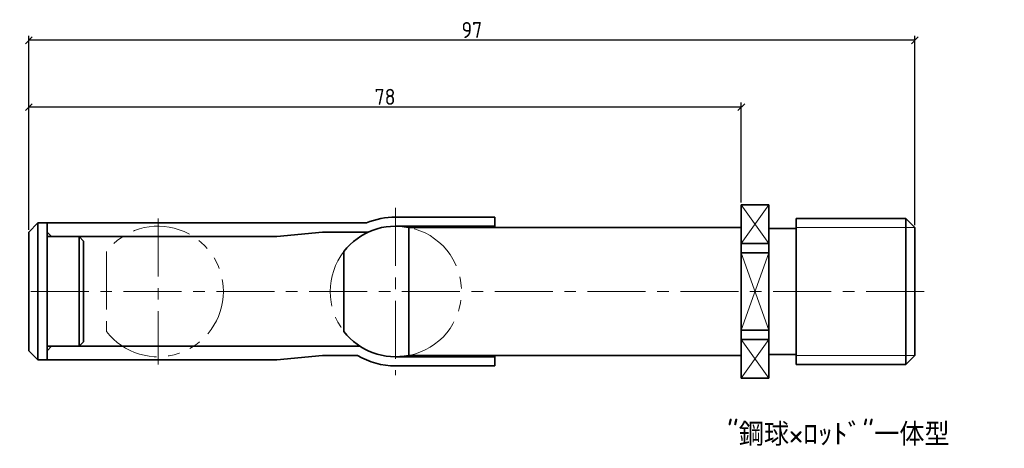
# Model space of a CAD drawing. Header units: millimetres. Extents: x 124 to 848, y -76 to 126.
# Tile 3 of 3: x 740 to 848, y -32 to 15. Entities that reach past the tile are written whole.
import ezdxf

# ---------------------------------------------------------------- set-up
doc = ezdxf.new("R2010")
doc.units = ezdxf.units.MM
doc.header["$LTSCALE"] = 0.2
doc.linetypes.add('CENTER', pattern=[50.8, 31.75, -6.35, 6.35, -6.35])
doc.linetypes.add('PHANTOM', pattern=[63.5, 31.75, -6.35, 6.35, -6.35, 6.35, -6.35])
for name, color, linetype, lineweight in [('18-0-CON', 3, 'Continuous', 18), ('18-2-CEN', 1, 'CENTER', 18), ('18-3-PHA', 6, 'PHANTOM', 18), ('35-0-CON', 7, 'Continuous', 35)]:
    doc.layers.add(name, color=color, linetype=linetype, lineweight=lineweight)
doc.styles.add('Dimension', font='isocp.shx', dxfattribs={"bigfont": 'bigfont.shx'})
doc.styles.get("Standard").update_dxf_attribs({"font": 'isocp.shx', "bigfont": 'bigfont.shx'})
doc.dimstyles.new('計画図', dxfattribs={"dimscale": 0, "dimtxt": 3.5, "dimasz": 1.5, "dimexe": 1, "dimexo": 0.5, "dimgap": 0.5, "dimtad": 1, "dimdec": 3, "dimdsep": 46, "dimtxsty": 'Dimension', "dimblk": 'OBLIQUE', "dimcen": 2.5, "dimclrd": 161, "dimclre": 161, "dimclrt": 161, "dimazin": 2, "dimtp": 0.1, "dimtfac": 0.6, "dimtdec": 3, "dimtmove": 0, "dimatfit": 3, "dimldrblk": 'OPEN30', "dimfxl": 1, "dimarcsym": 0})

# ---------------------------------------------------------------- blocks, each defined once
blk = doc.blocks.new('_Oblique')
at = {"color": 0, "linetype": 'ByBlock', "lineweight": -2}
blk.add_line((-0.5, -0.5), (0.5, 0.5), dxfattribs=at)
blk = doc.blocks.new('*D33')
at = {"layer": '18-0-CON', "color": 161, "lineweight": -2}
for p, q in [((740.85, -7.78), (740.85, 6.14)), ((818.85, 5.64), (740.85, 5.64)), ((818.85, -4.78), (818.85, 6.14))]:
    blk.add_line(p, q, dxfattribs=at)
at = {"layer": 'Defpoints', "color": 0}
for p in [(740.85, 5.64), (818.85, -5.03), (740.85, -8.03)]:
    blk.add_point(p, dxfattribs=at)
at = {"layer": '18-0-CON', "color": 161, "lineweight": -2, "xscale": 0.7500000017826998, "yscale": 0.7500000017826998, "zscale": 0.7500000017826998, "rotation": 180}
blk.add_blockref('_Oblique', (740.85, 5.64), dxfattribs=at)
at = {"layer": '18-0-CON', "color": 161, "lineweight": -2, "xscale": 0.7500000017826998, "yscale": 0.7500000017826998, "zscale": 0.7500000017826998}
blk.add_blockref('_Oblique', (818.85, 5.64), dxfattribs=at)
at = {"layer": '18-0-CON', "color": 161, "insert": (779.85, 6.77), "char_height": 1.75, "attachment_point": 5, "style": 'Dimension'}
blk.add_mtext('78', dxfattribs=at)
blk = doc.blocks.new('_Open30')
at = {"color": 0, "linetype": 'ByBlock', "lineweight": -2}
for p, q in [((-1, 0.27), (0, 0)), ((0, 0), (-1, -0.27)), ((0, 0), (-1, 0))]:
    blk.add_line(p, q, dxfattribs=at)
blk = doc.blocks.new('*D34')
at = {"layer": '18-0-CON', "color": 161, "lineweight": -2}
for p, q in [((740.85, -7.78), (740.85, 13.46)), ((837.85, 12.96), (740.85, 12.96)), ((837.85, -7.28), (837.85, 13.46))]:
    blk.add_line(p, q, dxfattribs=at)
at = {"layer": 'Defpoints', "color": 0}
for p in [(740.85, 12.96), (837.85, -7.53), (740.85, -8.03)]:
    blk.add_point(p, dxfattribs=at)
at = {"layer": '18-0-CON', "color": 161, "lineweight": -2, "xscale": 0.7500000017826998, "yscale": 0.7500000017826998, "zscale": 0.7500000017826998, "rotation": 180}
blk.add_blockref('_Oblique', (740.85, 12.96), dxfattribs=at)
at = {"layer": '18-0-CON', "color": 161, "lineweight": -2, "xscale": 0.7500000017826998, "yscale": 0.7500000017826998, "zscale": 0.7500000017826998}
blk.add_blockref('_Oblique', (837.85, 12.96), dxfattribs=at)
at = {"layer": '18-0-CON', "color": 161, "insert": (789.35, 14.09), "char_height": 1.75, "attachment_point": 5, "style": 'Dimension'}
blk.add_mtext('97', dxfattribs=at)

msp = doc.modelspace()

# ---------------------------------------------------------------- linework, layer by layer
at = {"layer": '18-0-CON'}
for p, q in [((821.8523, -9.2945), (818.8523, -5.0519)), ((821.8523, -5.0519), (818.8523, -9.2945)), ((837.8523, -7.5344), (824.8523, -7.5344)), ((821.8523, -18.7771), (818.8523, -10.2918)), ((821.8523, -10.2918), (818.8523, -18.7771)), ((821.8523, -24.017), (818.8523, -19.7743)), ((821.8523, -19.7743), (818.8523, -24.017)), ((837.8523, -21.5344), (824.8523, -21.5344))]:
    msp.add_line(p, q, dxfattribs=at)
at = {"layer": '18-2-CEN'}
for p, q in [((781.0023, -5.3844), (781.0023, -23.6844)), ((755.0023, -6.5344), (755.0023, -22.5344)), ((838.8523, -14.5344), (739.8523, -14.5344))]:
    msp.add_line(p, q, dxfattribs=at)
at = {"layer": '18-3-PHA'}
msp.add_line((749.3523, -10.1526), (749.3523, -18.9162), dxfattribs=at)
for centre, radius, start, end in [((755.0023, -14.5344), 7.15, 217.794879, 142.205121), ((781.0941, -14.5344), 7.1319, 281.034708, 78.965292), ((781.0023, -14.5344), 7.15, 142.205121, 217.794879)]:
    msp.add_arc(centre, radius, start, end, dxfattribs=at)
at = {"layer": '35-0-CON'}
for p, q in [((818.8523, -5.0344), (818.8523, -24.0344)), ((818.8523, -5.0344), (821.8523, -5.0344)), ((818.8523, -5.0519), (821.8523, -5.0519)), ((821.8523, -5.0344), (821.8523, -24.0344)), ((781.0023, -6.3844), (791.8523, -6.3844)), ((791.8523, -7.5344), (791.8523, -6.3844)), ((740.8523, -8.0344), (741.8523, -7.0344)), ((742.8523, -7.0344), (741.8523, -7.0344)), ((741.8523, -7.0344), (741.8523, -22.0344)), ((742.8523, -7.0344), (777.8129, -7.0344)), ((742.8523, -22.0344), (742.8523, -7.0344)), ((781.0023, -7.3844), (791.8523, -7.3844)), ((782.4592, -7.5344), (818.8523, -7.5344)), ((782.4592, -21.5344), (782.4592, -7.5344)), ((824.8523, -6.5344), (836.8523, -6.5344)), ((824.8523, -6.5344), (824.8523, -22.5344)), ((836.8523, -6.5344), (837.8523, -7.5344)), ((836.8523, -6.5344), (836.8523, -22.5344)), ((837.8523, -7.5344), (837.8523, -21.5344)), ((837.8523, -7.5344), (837.8523, -21.5344)), ((740.8523, -21.0344), (740.8523, -8.0344)), ((742.8523, -8.0344), (743.3523, -8.5344)), ((742.8523, -8.5344), (768.0023, -8.5344)), ((746.3523, -8.5344), (746.8523, -9.0344)), ((746.3523, -8.5344), (746.3523, -20.5344)), ((768.0023, -8.5344), (773.0023, -8.0344)), ((773.0023, -8.0344), (778.0236, -8.0344)), ((824.8523, -7.6344), (821.8523, -7.6344)), ((746.8523, -9.0344), (746.8523, -20.0344)), ((818.8523, -9.2945), (821.8523, -9.2945)), ((775.3523, -10.1526), (775.3523, -18.9162)), ((818.8523, -10.2918), (821.8523, -10.2918)), ((818.8523, -18.7771), (821.8523, -18.7771)), ((746.3523, -20.5344), (746.8523, -20.0344)), ((818.8523, -19.7743), (821.8523, -19.7743)), ((740.8523, -21.0344), (741.8523, -22.0344)), ((743.3523, -20.5344), (742.8523, -21.0344)), ((742.8523, -20.5344), (777.1135, -20.5344)), ((768.0023, -22.0344), (773.0023, -21.5344)), ((773.0023, -21.5344), (776.8283, -21.5344)), ((782.4592, -21.5344), (818.8523, -21.5344)), ((791.8523, -21.5344), (791.8523, -22.6844)), ((824.8523, -21.4344), (821.8523, -21.4344)), ((836.8523, -22.5344), (837.8523, -21.5344)), ((742.8523, -22.0344), (741.8523, -22.0344)), ((742.8523, -22.0344), (768.0023, -22.0344)), ((781.0023, -21.6844), (791.8523, -21.6844)), ((824.8523, -22.5344), (836.8523, -22.5344)), ((781.0023, -22.6844), (791.8523, -22.6844)), ((818.8523, -24.017), (821.8523, -24.017)), ((818.8523, -24.0344), (821.8523, -24.0344))]:
    msp.add_line(p, q, dxfattribs=at)
for radius, start, end in [(8.15, 90, 113.038016), (7.15, 78.243111, 142.205121), (7.15, 217.794879, 281.756889), (8.15, 239.192818, 270)]:
    msp.add_arc((781.0023, -14.5344), radius, start, end, dxfattribs=at)

# ---------------------------------------------------------------- texts
at = {"layer": '18-0-CON', "insert": (817.288, -28.9304), "char_height": 2.5, "width": 34.080247, "attachment_point": 1}
msp.add_mtext('"鋼球×ﾛｯﾄﾞ"一体型', dxfattribs=at)

# ---------------------------------------------------------------- dimensions: what is measured, and where the dimension line sits
at = {"layer": '18-0-CON'}
for base, p1, picture, middle in [((740.8523, 12.9603), (837.8523, -7.5344), '*D34', (789.3523, 14.0853)), ((740.8523, 5.6447), (818.8523, -5.0344), '*D33', (779.8523, 6.7697))]:
    dim = msp.add_linear_dim(base=base, p1=p1, p2=(740.8523, -8.0344), dimstyle='計画図', override={"dimscale": 0.5}, dxfattribs=at)
    dim.commit()
    dim.dimension.update_dxf_attribs({"geometry": picture, "text_midpoint": middle})

doc.saveas('drawing.dxf')
